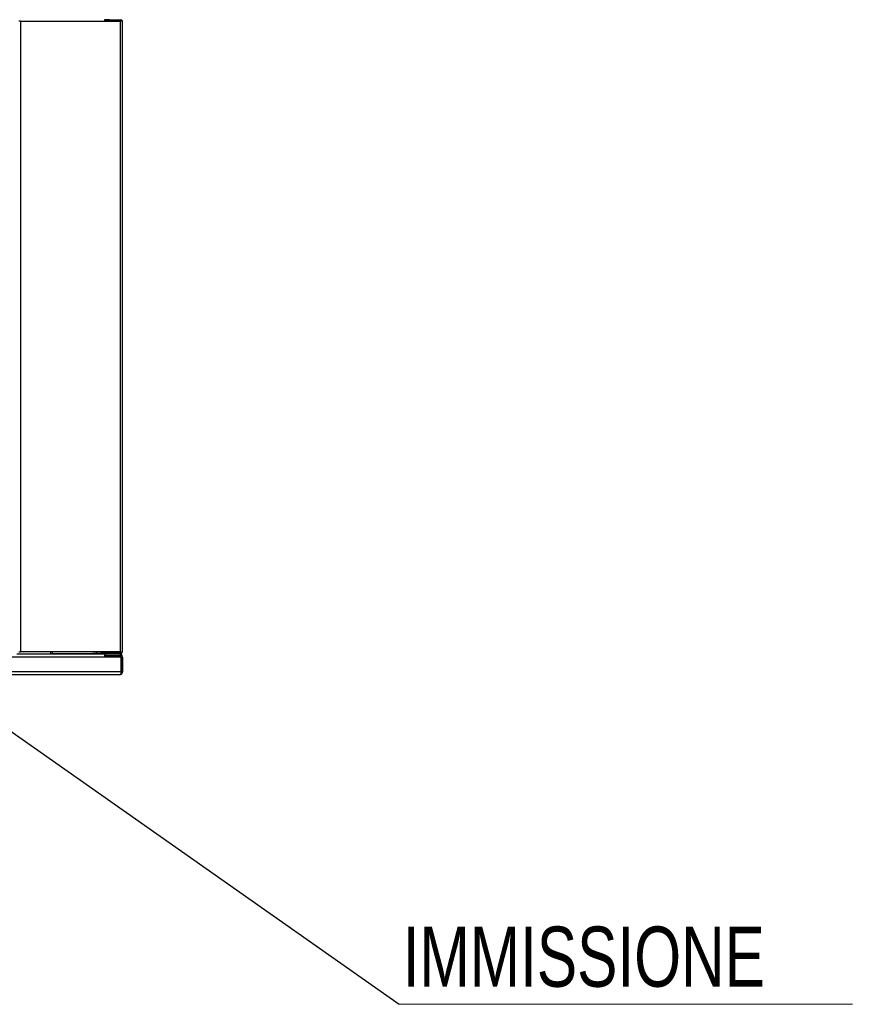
# Model space of a CAD drawing. Header units: millimetres. Extents: x 318 to 5748, y 314 to 3952.
# Tile 12 of 23: x 2701 to 3225, y 1835 to 2441. Entities that reach past the tile are written whole.
import ezdxf

# ---------------------------------------------------------------- set-up
doc = ezdxf.new("R2010")
doc.units = ezdxf.units.MM
doc.header["$LTSCALE"] = 5
doc.styles.add('SLDTEXTSTYLE0', font='TXT', dxfattribs={"width": 0.75})
doc.dimstyles.new('SLDDIMSTYLE0', dxfattribs={"dimtxt": 0.18, "dimasz": 15, "dimexe": 0, "dimexo": 0.0625, "dimgap": 0, "dimtad": 0, "dimtih": 1, "dimtoh": 1, "dimdec": 0, "dimrnd": 1e-09, "dimzin": 0, "dimdsep": 46, "dimtxsty": 'Standard', "dimsah": 1, "dimcen": 0.09, "dimadec": 0, "dimazin": 0, "dimtfac": 15, "dimtdec": 0, "dimtofl": 0, "dimtmove": 0, "dimatfit": 3, "dimfxl": 1, "dimfrac": 2, "dimtolj": 1, "dimtzin": 0, "dimarcsym": 0})

# ---------------------------------------------------------------- blocks, each defined once
blk = doc.blocks.new('SW_NOTE_0')
at = {"color": 0, "linetype": 'Continuous', "lineweight": 0}
blk.add_line((279, 0), (0, 0), dxfattribs=at)
at = {"color": 0, "linetype": 'Continuous', "lineweight": 0, "insert": (2.17, 47.86), "char_height": 37.042, "attachment_point": 1, "style": 'SLDTEXTSTYLE0'}
blk.add_mtext('IMMISSIONE', dxfattribs=at)

msp = doc.modelspace()

# ---------------------------------------------------------------- linework, layer by layer
at = {"color": 7, "linetype": 'Continuous', "lineweight": 25}
for p, q in [((2701.69, 2439.84), (2700.69, 2439.84)), ((2701.69, 2439.84), (2701.69, 2051.67)), ((2701.69, 2439.84), (2763.09, 2439.84)), ((2753.39, 2440.84), (2753.39, 2440.04)), ((2756.39, 2440.84), (2753.39, 2440.84)), ((2753.39, 2440.04), (2756.39, 2440.04)), ((2756.39, 2440.84), (2763.39, 2440.84)), ((2756.39, 2440.04), (2756.39, 2440.84)), ((2756.39, 2440.04), (2763.39, 2440.04)), ((2763.09, 2439.84), (2763.09, 2051.67)), ((2764.39, 2439.84), (2763.09, 2439.84)), ((2764.39, 2051.67), (2764.39, 2439.84)), ((2753.59, 2050.27), (2699.39, 2050.27)), ((2700.69, 2051.67), (2701.69, 2051.67)), ((2763.09, 2051.67), (2701.69, 2051.67)), ((2720.39, 2050.27), (2720.39, 2051.67)), ((2720.39, 2050.27), (2720.39, 2051.67)), ((2721.19, 2051.67), (2721.19, 2050.27)), ((2721.19, 2050.67), (2746.3, 2050.67)), ((2748.3, 2050.67), (2746.3, 2050.67)), ((2748.3, 2050.67), (2748.39, 2050.67)), ((2748.3, 2050.27), (2748.3, 2050.67)), ((2748.39, 2051.47), (2748.39, 2050.67)), ((2751.39, 2051.47), (2748.39, 2051.47)), ((2748.39, 2050.67), (2751.39, 2050.67)), ((2763.39, 2051.47), (2751.39, 2051.47)), ((2751.39, 2050.67), (2751.39, 2051.47)), ((2763.39, 2050.67), (2751.39, 2050.67)), ((2753.3, 2050.27), (2753.3, 2050.67)), ((2753.59, 2048.47), (2753.59, 2050.27)), ((2753.59, 2050.27), (2753.59, 2049.47)), ((2762.59, 2050.27), (2753.59, 2050.27)), ((2753.59, 2049.47), (2762.59, 2049.47)), ((2753.59, 2048.67), (2763.3, 2048.67)), ((2755.3, 2050.67), (2755.3, 2050.27)), ((2763.09, 2051.67), (2764.39, 2051.67)), ((2763.3, 2048.47), (2763.3, 2048.67)), ((2763.3, 2048.67), (2763.3, 2048.47)), ((2763.39, 2048.67), (2763.39, 2048.47)), ((2753.59, 2048.47), (1742.28, 2048.47)), ((2763.59, 2048.47), (2753.59, 2048.47)), ((2763.59, 2039.47), (2763.59, 2048.47)), ((2763.59, 2048.47), (2763.59, 2039.47)), ((2764.39, 2048.47), (2764.39, 2039.47)), ((2763.59, 2039.47), (1732.28, 2039.47)), ((2762.59, 2037.67), (1733.28, 2037.67)), ((2762.8, 2037.67), (2762.59, 2037.67)), ((2762.89, 2037.67), (2762.8, 2037.67)), ((2763.3, 2037.75), (2763.3, 2037.81)), ((2763.3, 2037.81), (2763.3, 2037.72)), ((2763.59, 2037.97), (2763.59, 2039.47)), ((2763.59, 2037.97), (2763.59, 2039.47))]:
    msp.add_line(p, q, dxfattribs=at)
at = {"color": 8, "linetype": 'Continuous', "lineweight": 25}
msp.add_line((2746.3, 2050.67), (2746.3, 2050.27), dxfattribs=at)
at = {"color": 7, "linetype": 'Continuous', "lineweight": 25}
for centre, radius, start, end in [((2763.39, 2439.84), 1, 0, 90), ((2763.39, 2439.84), 0.2, 0, 90), ((2762.39, 2048.67), 2, 0, 90), ((2762.59, 2048.47), 1.8, 0, 90), ((2762.59, 2048.47), 1, 0, 90), ((2762.3, 2048.67), 1, 0, 45.26275), ((2762.39, 2048.67), 1, 0, 36.8699), ((2763.39, 2051.67), 1, 270, 0), ((2763.39, 2051.67), 0.2, 270, 0), ((2762.59, 2039.47), 1.8, 270, 303.74899), ((2762.89, 2039.17), 1.5, 270, 285.86272), ((2762.89, 2039.17), 1.5, 285.86272, 0), ((2762.59, 2039.47), 1.8, 303.74899, 0)]:
    msp.add_arc(centre, radius, start, end, dxfattribs=at)
for centre, major_axis, ratio, end_param in [((2762.59, 2039.47), (0, 1.8), 0.998, 3.730624), ((2762.8, 2039.17), (0, 1.5), 0.994343, 3.48143)]:
    msp.add_ellipse(centre, major_axis=major_axis, ratio=ratio, start_param=3.141593, end_param=end_param, dxfattribs=at)

# ---------------------------------------------------------------- block references
at = {"color": 5, "linetype": 'Continuous', "lineweight": 0, "true_color": 0x0000ff}
msp.add_blockref('SW_NOTE_0', (2934.77, 1834.76), dxfattribs=at)

# ---------------------------------------------------------------- leaders
msp.add_leader([(2342.52, 2251.16), (2934.77, 1834.76)], dimstyle='SLDDIMSTYLE0', dxfattribs=at)

doc.saveas('drawing.dxf')
